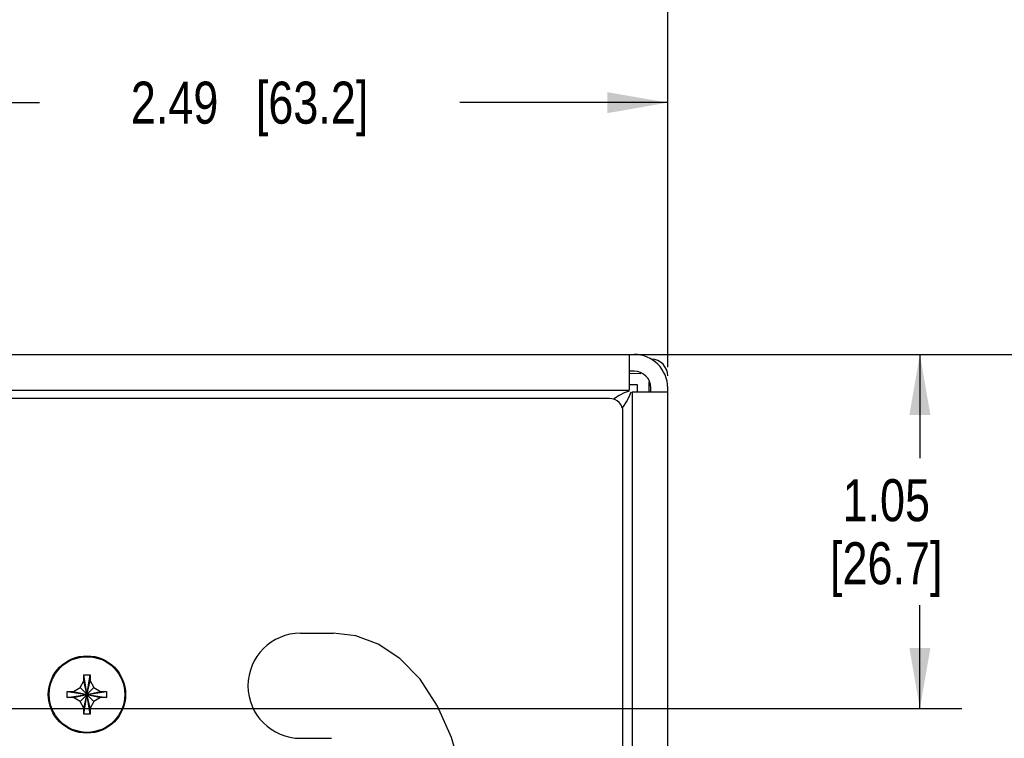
# Model space of a CAD drawing. Header units: inches. Extents: x 0 to 34, y 0 to 22.
# Tile 59 of 78: x 28.9 to 31.8, y 6.3 to 8.5. Entities that reach past the tile are written whole.
import ezdxf

# ---------------------------------------------------------------- set-up
doc = ezdxf.new("R2010")
doc.units = ezdxf.units.IN
doc.header["$LTSCALE"] = 1.87
doc.header["$MEASUREMENT"] = 0
doc.layers.get('0').update_dxf_attribs({"linetype": 'CONTINUOUS'})
doc.layers.add('DIMENSIONS', color=7, linetype='CONTINUOUS')
doc.styles.get("Standard").update_dxf_attribs({"font": 'txt', "width": 0.8})
doc.dimstyles.new('DIMSTYLE_3', dxfattribs={"dimtxt": 0.125, "dimasz": 0.18, "dimexe": 0.125, "dimexo": 0.0625, "dimgap": 0.0625, "dimtad": 0, "dimtih": 1, "dimtoh": 1, "dimzin": 4, "dimdsep": 46, "dimtxsty": 'STANDARD', "dimblk": '_FILLED', "dimblk1": '_FILLED', "dimblk2": '_FILLED', "dimcen": 0.09, "dimadec": 0, "dimazin": 0, "dimtp": 0.001, "dimtm": 0.001, "dimtfac": 1, "dimtofl": 0, "dimtmove": 0, "dimatfit": 3, "dimldrblk": '_FILLED', "dimfxl": 1, "dimtolj": 1, "dimtzin": 4, "dimarcsym": 0})

# ---------------------------------------------------------------- blocks, each defined once
blk = doc.blocks.new('_FILLED')
at = {"color": 0, "linetype": 'BYBLOCK'}
blk.add_solid([(0, 0), (-1, 0.174), (-1, -0.174)], dxfattribs=at)
blk = doc.blocks.new('*D17')
at = {"layer": 'DIMENSIONS', "color": 2, "linetype": 'CONTINUOUS'}
for p, q in [((28.3358, 6.4671), (28.3358, 8.331)), ((30.8228, 7.4199), (30.8228, 8.331)), ((28.3358, 8.206), (28.9543, 8.206)), ((30.8228, 8.206), (30.2043, 8.206))]:
    blk.add_line(p, q, dxfattribs=at)
at = {"layer": 'DIMENSIONS', "color": 2, "linetype": 'CONTINUOUS', "xscale": 0.18, "yscale": 0.18, "zscale": 0.18, "rotation": 180}
blk.add_blockref('_FILLED', (28.3358, 8.206), dxfattribs=at)
at = {"layer": 'DIMENSIONS', "color": 2, "linetype": 'CONTINUOUS', "xscale": 0.18, "yscale": 0.18, "zscale": 0.18}
blk.add_blockref('_FILLED', (30.8228, 8.206), dxfattribs=at)
at = {"layer": 'DIMENSIONS', "color": 2, "linetype": 'CONTINUOUS', "insert": (29.5793, 8.2685), "char_height": 0.125, "width": 1.125, "attachment_point": 2, "line_spacing_factor": 0.9}
blk.add_mtext('2.49{\\Ftxt.shx;\\W1.000000;\\H0.125000; }[63.2]', dxfattribs=at)
blk = doc.blocks.new('*D18')
at = {"layer": 'DIMENSIONS', "color": 2, "linetype": 'CONTINUOUS'}
for p, q in [((27.8808, 6.0621), (27.8808, 9.081)), ((30.8228, 7.4199), (30.8228, 9.081)), ((27.8808, 8.956), (28.7268, 8.956)), ((30.8228, 8.956), (29.9768, 8.956))]:
    blk.add_line(p, q, dxfattribs=at)
at = {"layer": 'DIMENSIONS', "color": 2, "linetype": 'CONTINUOUS', "xscale": 0.18, "yscale": 0.18, "zscale": 0.18, "rotation": 180}
blk.add_blockref('_FILLED', (27.8808, 8.956), dxfattribs=at)
at = {"layer": 'DIMENSIONS', "color": 2, "linetype": 'CONTINUOUS', "xscale": 0.18, "yscale": 0.18, "zscale": 0.18}
blk.add_blockref('_FILLED', (30.8228, 8.956), dxfattribs=at)
at = {"layer": 'DIMENSIONS', "color": 2, "linetype": 'CONTINUOUS', "insert": (29.3518, 9.0185), "char_height": 0.125, "width": 1.125, "attachment_point": 2, "line_spacing_factor": 0.9}
blk.add_mtext('2.94{\\Ftxt.shx;\\W1.000000;\\H0.125000; }[74.7]', dxfattribs=at)
blk = doc.blocks.new('*D19')
at = {"layer": 'DIMENSIONS', "color": 2, "linetype": 'CONTINUOUS'}
for p, q in [((27.1308, 6.3817), (27.1308, 9.831)), ((30.8228, 7.4199), (30.8228, 9.831)), ((27.1308, 9.706), (28.3518, 9.706)), ((30.8228, 9.706), (29.6018, 9.706))]:
    blk.add_line(p, q, dxfattribs=at)
at = {"layer": 'DIMENSIONS', "color": 2, "linetype": 'CONTINUOUS', "xscale": 0.18, "yscale": 0.18, "zscale": 0.18, "rotation": 180}
blk.add_blockref('_FILLED', (27.1308, 9.706), dxfattribs=at)
at = {"layer": 'DIMENSIONS', "color": 2, "linetype": 'CONTINUOUS', "xscale": 0.18, "yscale": 0.18, "zscale": 0.18}
blk.add_blockref('_FILLED', (30.8228, 9.706), dxfattribs=at)
at = {"layer": 'DIMENSIONS', "color": 2, "linetype": 'CONTINUOUS', "insert": (28.9768, 9.7685), "char_height": 0.125, "width": 1.125, "attachment_point": 2, "line_spacing_factor": 0.9}
blk.add_mtext('3.69{\\Ftxt.shx;\\W1.000000;\\H0.125000; }[93.8]', dxfattribs=at)
blk = doc.blocks.new('*D20')
at = {"layer": 'DIMENSIONS', "color": 2, "linetype": 'CONTINUOUS'}
for p, q in [((26.2758, 6.4671), (26.2758, 10.581)), ((30.8228, 7.4199), (30.8228, 10.581)), ((26.2758, 10.456), (27.8743, 10.456)), ((30.8228, 10.456), (29.2243, 10.456))]:
    blk.add_line(p, q, dxfattribs=at)
at = {"layer": 'DIMENSIONS', "color": 2, "linetype": 'CONTINUOUS', "xscale": 0.18, "yscale": 0.18, "zscale": 0.18, "rotation": 180}
blk.add_blockref('_FILLED', (26.2758, 10.456), dxfattribs=at)
at = {"layer": 'DIMENSIONS', "color": 2, "linetype": 'CONTINUOUS', "xscale": 0.18, "yscale": 0.18, "zscale": 0.18}
blk.add_blockref('_FILLED', (30.8228, 10.456), dxfattribs=at)
at = {"layer": 'DIMENSIONS', "color": 2, "linetype": 'CONTINUOUS', "insert": (28.5493, 10.5185), "char_height": 0.125, "width": 1.225, "attachment_point": 2, "line_spacing_factor": 0.9}
blk.add_mtext('4.55{\\Ftxt.shx;\\W1.000000;\\H0.125000; }[115.5]', dxfattribs=at)
blk = doc.blocks.new('*D21')
at = {"layer": 'DIMENSIONS', "color": 2, "linetype": 'CONTINUOUS'}
for p, q in [((30.5795, 7.4574), (31.6978, 7.4574)), ((31.5728, 7.4574), (31.5728, 7.1489)), ((31.5728, 6.4046), (31.5728, 6.7114)), ((26.3383, 6.4046), (31.6978, 6.4046))]:
    blk.add_line(p, q, dxfattribs=at)
at = {"layer": 'DIMENSIONS', "color": 2, "linetype": 'CONTINUOUS', "xscale": 0.18, "yscale": 0.18, "zscale": 0.18}
for p, rotation in [((31.5728, 7.4574), 90), ((31.5728, 6.4046), 270)]:
    blk.add_blockref('_FILLED', p, dxfattribs=dict(at, rotation=rotation))
at = {"layer": 'DIMENSIONS', "color": 2, "linetype": 'CONTINUOUS', "insert": (31.4728, 7.0864), "char_height": 0.125, "width": 0.6, "attachment_point": 2, "line_spacing_factor": 0.9}
blk.add_mtext('1.05\\P[26.7]', dxfattribs=at)
blk = doc.blocks.new('*D22')
at = {"layer": 'DIMENSIONS', "color": 2, "linetype": 'CONTINUOUS'}
for p, q in [((30.5795, 7.4574), (32.4478, 7.4574)), ((32.3228, 7.4574), (32.3228, 6.9508)), ((32.3228, 6.1941), (32.3228, 6.5133)), ((27.3184, 6.1941), (32.4478, 6.1941))]:
    blk.add_line(p, q, dxfattribs=at)
at = {"layer": 'DIMENSIONS', "color": 2, "linetype": 'CONTINUOUS', "xscale": 0.18, "yscale": 0.18, "zscale": 0.18}
for p, rotation in [((32.3228, 7.4574), 90), ((32.3228, 6.1941), 270)]:
    blk.add_blockref('_FILLED', p, dxfattribs=dict(at, rotation=rotation))
at = {"layer": 'DIMENSIONS', "color": 2, "linetype": 'CONTINUOUS', "insert": (32.2228, 6.8883), "char_height": 0.125, "width": 0.6, "attachment_point": 2, "line_spacing_factor": 0.9}
blk.add_mtext('1.26\\P[32.1]', dxfattribs=at)
blk = doc.blocks.new('*D23')
at = {"layer": 'DIMENSIONS', "color": 2, "linetype": 'CONTINUOUS'}
for p, q in [((30.5795, 7.4574), (33.1978, 7.4574)), ((33.0728, 7.4574), (33.0728, 6.5356)), ((33.0728, 5.5541), (33.0728, 6.0981)), ((28.3888, 5.5541), (33.1978, 5.5541))]:
    blk.add_line(p, q, dxfattribs=at)
at = {"layer": 'DIMENSIONS', "color": 2, "linetype": 'CONTINUOUS', "xscale": 0.18, "yscale": 0.18, "zscale": 0.18}
for p, rotation in [((33.0728, 7.4574), 90), ((33.0728, 5.5541), 270)]:
    blk.add_blockref('_FILLED', p, dxfattribs=dict(at, rotation=rotation))
at = {"layer": 'DIMENSIONS', "color": 2, "linetype": 'CONTINUOUS', "insert": (32.9728, 6.4731), "char_height": 0.125, "width": 0.6, "attachment_point": 2, "line_spacing_factor": 0.9}
blk.add_mtext('1.90\\P[48.3]', dxfattribs=at)

msp = doc.modelspace()

# ---------------------------------------------------------------- linework, layer by layer
at = {"color": 7, "linetype": 'CONTINUOUS'}
for p, q in [((26.447, 7.4574), (30.7228, 7.4574)), ((30.7078, 7.4574), (30.7078, 7.3514)), ((30.743, 7.4), (30.7078, 7.4003)), ((26.3367, 7.3514), (30.7078, 7.3514)), ((30.7328, 7.3674), (30.7078, 7.3674)), ((30.7328, 7.3459), (30.7328, 7.3674)), ((30.7678, 7.3459), (30.7678, 7.375)), ((30.8228, 5.2166), (30.8228, 7.3574)), ((30.6641, 7.3264), (30.6615, 7.3238)), ((30.6787, 7.3352), (30.6641, 7.3264)), ((30.6933, 7.3428), (30.6787, 7.3352)), ((30.7078, 7.3484), (30.6933, 7.3428)), ((30.7168, 7.3459), (30.8228, 7.3459)), ((30.7168, 7.3459), (30.7168, 5.1135)), ((30.6875, 7.2979), (30.6918, 7.3023)), ((30.6918, 7.3023), (30.7005, 7.3168)), ((29.7308, 6.6284), (29.8277, 6.6284)), ((29.0868, 6.5046), (29.1048, 6.5046)), ((29.0868, 6.4866), (29.0868, 6.5046)), ((29.0868, 6.3876), (29.1048, 6.5046)), ((29.1048, 6.3876), (29.0868, 6.5046)), ((29.1048, 6.5046), (29.1048, 6.4866)), ((29.0753, 6.4667), (29.0868, 6.4866)), ((29.0868, 6.4056), (29.1048, 6.4866)), ((29.1048, 6.4056), (29.0868, 6.4866)), ((29.1048, 6.4866), (29.1164, 6.4667)), ((29.0373, 6.4371), (29.1543, 6.4551)), ((29.0373, 6.4551), (29.0553, 6.4551)), ((29.0373, 6.4551), (29.1543, 6.4371)), ((29.0373, 6.4371), (29.0373, 6.4551)), ((29.0553, 6.4551), (29.0753, 6.4667)), ((29.0553, 6.4371), (29.1363, 6.4551)), ((29.0553, 6.4551), (29.1363, 6.4371)), ((29.0753, 6.4667), (29.1164, 6.4256)), ((29.0753, 6.4256), (29.1164, 6.4667)), ((29.1164, 6.4667), (29.1363, 6.4551)), ((29.1363, 6.4551), (29.1543, 6.4551)), ((29.1543, 6.4551), (29.1543, 6.4371)), ((29.0553, 6.4371), (29.0373, 6.4371)), ((29.0753, 6.4256), (29.0553, 6.4371)), ((29.0868, 6.4056), (29.0753, 6.4256)), ((29.1164, 6.4256), (29.1048, 6.4056)), ((29.1363, 6.4371), (29.1164, 6.4256)), ((29.1543, 6.4371), (29.1363, 6.4371)), ((29.0868, 6.3876), (29.0868, 6.4056)), ((29.1048, 6.3876), (29.0868, 6.3876)), ((29.1048, 6.4056), (29.1048, 6.3876)), ((29.7308, 6.3159), (29.8225, 6.3159))]:
    msp.add_line(p, q, dxfattribs=at)
at = {"color": 3, "linetype": 'CONTINUOUS'}
for p, q in [((30.7228, 7.4074), (30.7078, 7.4074)), ((30.7728, 7.3459), (30.7728, 7.3574)), ((30.6498, 7.3261), (26.3118, 7.3261)), ((30.6898, 5.0902), (30.6898, 7.2861))]:
    msp.add_line(p, q, dxfattribs=at)
at = {"color": 7, "linetype": 'CONTINUOUS'}
for points in [[(30.7005, 7.3168), (30.7081, 7.3314), (30.7137, 7.3459)], [(30.2308, 6.011), (30.2252, 6.1116), (30.2082, 6.2174), (30.1794, 6.3184), (30.1386, 6.4113), (30.0863, 6.4915), (30.0261, 6.5534), (29.9618, 6.5958), (29.8954, 6.6203), (29.8277, 6.6284)]]:
    msp.add_lwpolyline(points, dxfattribs=at)
at = {"color": 3, "linetype": 'CONTINUOUS'}
msp.add_circle((29.0958, 6.4461), 0.115, dxfattribs=at)
at = {"color": 7, "linetype": 'CONTINUOUS'}
msp.add_circle((29.0958, 6.4461), 0.1125, dxfattribs=at)
for centre, radius, start, end in [((30.7228, 7.3574), 0.1, 0, 90), ((30.7728, 7.3936), 0.05, 0, 87.5), ((29.7308, 6.4721), 0.1562, 90, 270)]:
    msp.add_arc(centre, radius, start, end, dxfattribs=at)
at = {"color": 3, "linetype": 'CONTINUOUS'}
for centre, radius in [((30.7228, 7.3574), 0.05), ((30.6498, 7.2861), 0.04)]:
    msp.add_arc(centre, radius, 0, 90, dxfattribs=at)

# ---------------------------------------------------------------- dimensions: what is measured, and where the dimension line sits
at = {"layer": 'DIMENSIONS', "color": 2, "linetype": 'CONTINUOUS'}
for base, p1, p2, angle, picture, middle in [((26.2758, 10.456), (30.8228, 7.3574), (26.2758, 6.4046), 180, '*D20', (28.5493, 10.456)), ((27.1308, 9.706), (30.8228, 7.3574), (27.1308, 6.3192), 180, '*D19', (28.9768, 9.706)), ((27.8808, 8.956), (30.8228, 7.3574), (27.8808, 5.9996), 180, '*D18', (29.3518, 8.956)), ((28.3358, 8.206), (30.8228, 7.3574), (28.3358, 6.4046), 180, '*D17', (29.5793, 8.206)), ((31.5728, 6.4046), (30.517, 7.4574), (26.2758, 6.4046), 270, '*D21', (31.5728, 6.9302)), ((32.3228, 7.4574), (27.2559, 6.1941), (30.517, 7.4574), 90, '*D22', (32.3228, 6.732)), ((33.0728, 5.5541), (30.517, 7.4574), (28.3263, 5.5541), 270, '*D23', (33.0728, 6.3169))]:
    dim = msp.add_linear_dim(base=base, p1=p1, p2=p2, angle=angle, dimstyle='DIMSTYLE_3', dxfattribs=at)
    dim.commit()
    dim.dimension.update_dxf_attribs({"geometry": picture, "text_midpoint": middle, "dimtype": 160})

doc.saveas('drawing.dxf')
